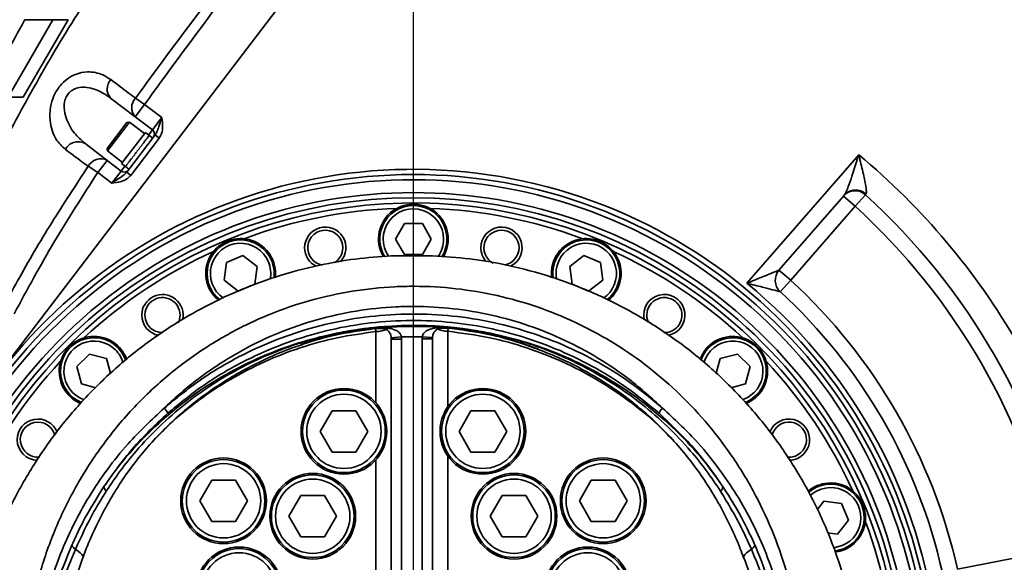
# Model space of a CAD drawing. Header units: millimetres. Extents: x 6316 to 18291, y -19059 to -9021.
# Tile 91 of 144: x 10668 to 10859, y -11938 to -11833. Entities that reach past the tile are written whole.
import ezdxf

# ---------------------------------------------------------------- set-up
doc = ezdxf.new("R2010")
doc.units = ezdxf.units.MM
doc.header["$LTSCALE"] = 10
doc.header["$PDSIZE"] = -1
doc.linetypes.add('CENTER', pattern=[50.8, 31.75, -6.35, 6.35, -6.35])
doc.layers.get('Defpoints').update_dxf_attribs({"true_color": 0x5e5e5e})
doc.layers.add('2细线层', color=4, linetype='Continuous', lineweight=13)
doc.layers.add('中心线层', color=1, linetype='CENTER')
doc.dimstyles.new('ISO-25', dxfattribs={"dimscale": 20, "dimtxt": 4, "dimasz": 3.05, "dimexe": 3, "dimexo": 0.625, "dimtad": 1, "dimdec": 0, "dimtxsty": 'Standard', "dimcen": 2.5, "dimclrd": 1, "dimclre": 1, "dimclrt": 4, "dimadec": 1, "dimazin": 2, "dimtfac": 1, "dimtdec": 0, "dimtmove": 0, "dimatfit": 0, "dimfxl": 1, "dimarcsym": 0})

# ---------------------------------------------------------------- blocks, each defined once
blk = doc.blocks.new('*D149')
at = {"layer": 'Defpoints', "color": 0, "linetype": 'ByBlock', "lineweight": 20, "transparency": 16777216}
for p in [(10703.28, -11792.73), (11661.24, -11792.73), (11834.85, -11792.73), (11557.23, -11916.69), (11679.34, -12103.48)]:
    blk.add_point(p, dxfattribs=at)
at = {"layer": '中心线层', "color": 1, "linetype": 'ByBlock', "lineweight": -2, "transparency": 16777216}
for p, q in [((11847.35, -11792.73), (12032.53, -11792.73)), ((11549.19, -11926.26), (11422.59, -12077.15))]:
    blk.add_line(p, q, dxfattribs=at)
blk.add_arc((11661.24, -11792.73), 311.28, 241.2459, 348.7541, dxfattribs=at)
at = {"layer": '中心线层', "color": 1, "linetype": 'ByBlock', "lineweight": 20, "transparency": 16777216}
for points in [[(11956.43, -11852.44), (11976.67, -11854.43), (11972.53, -11792.73)], [(11505.76, -12074.02), (11517.24, -12057.23), (11461.16, -12031.18)]]:
    blk.add_solid(points, dxfattribs=at)
at = {"layer": '中心线层', "color": 4, "linetype": 'ByBlock', "lineweight": 20, "transparency": 16777216, "insert": (11770.42, -12026.86), "char_height": 80, "attachment_point": 5, "rotation": 25}
blk.add_mtext('130°', dxfattribs=at)
blk = doc.blocks.new('*D152')
at = {"layer": 'Defpoints', "color": 0, "linetype": 'ByBlock', "lineweight": 20, "transparency": 16777216}
for p in [(10744.24, -11792.73), (11834.85, -11792.73), (10910.7, -11928.22), (11200.52, -11950.1), (11072.57, -12830.82)]:
    blk.add_point(p, dxfattribs=at)
at = {"layer": '中心线层', "color": 1, "linetype": 'ByBlock', "lineweight": -2, "transparency": 16777216}
blk.add_arc((10886.41, -11792.73), 351.33, 290.1276, 350.0396, dxfattribs=at)
at = {"layer": '中心线层', "color": 1, "linetype": 'ByBlock', "lineweight": 20, "transparency": 16777216}
for points in [[(11222.32, -11852.61), (11242.57, -11854.38), (11237.74, -11792.73)], [(11009.96, -12132.42), (11004.65, -12112.79), (10948.42, -12138.54)]]:
    blk.add_solid(points, dxfattribs=at)
at = {"layer": '中心线层', "color": 4, "linetype": 'ByBlock', "lineweight": 20, "transparency": 16777216, "insert": (11113.63, -11986.13), "char_height": 80, "attachment_point": 5, "rotation": 49.5964}
blk.add_mtext('80°', dxfattribs=at)
blk = doc.blocks.new('*D155')
at = {"layer": 'Defpoints', "color": 0, "linetype": 'ByBlock', "lineweight": 20, "transparency": 16777216}
for p in [(10266.86, -11792.73), (10984.24, -11792.73), (10744.24, -11962.73)]:
    blk.add_point(p, dxfattribs=at)
at = {"layer": '中心线层', "color": 1, "linetype": 'ByBlock', "lineweight": -2, "transparency": 16777216}
for p, q in [((10266.86, -11731.73), (10266.86, -11488.87)), ((10971.74, -11792.73), (10206.86, -11792.73)), ((10266.86, -11962.73), (10266.86, -11792.73)), ((10731.74, -11962.73), (10206.86, -11962.73)), ((10266.86, -12023.73), (10266.86, -12084.73))]:
    blk.add_line(p, q, dxfattribs=at)
at = {"layer": '中心线层', "color": 1, "linetype": 'ByBlock', "lineweight": 20, "transparency": 16777216}
for points in [[(10256.69, -11731.73), (10277.03, -11731.73), (10266.86, -11792.73)], [(10256.69, -12023.73), (10277.03, -12023.73), (10266.86, -11962.73)]]:
    blk.add_solid(points, dxfattribs=at)
at = {"layer": '中心线层', "color": 4, "linetype": 'ByBlock', "lineweight": 20, "transparency": 16777216, "insert": (10213.91, -11579.8), "char_height": 80, "attachment_point": 5, "rotation": 90}
blk.add_mtext('170', dxfattribs=at)
blk = doc.blocks.new('*D156')
at = {"layer": 'Defpoints', "color": 0, "linetype": 'ByBlock', "lineweight": 20, "transparency": 16777216}
for p in [(10446.08, -11710.23), (10931.24, -11710.23), (10982.74, -11792.73)]:
    blk.add_point(p, dxfattribs=at)
at = {"layer": '中心线层', "color": 1, "linetype": 'ByBlock', "lineweight": -2, "transparency": 16777216}
for p, q in [((10446.08, -11649.23), (10446.08, -11457.16)), ((10918.74, -11710.23), (10386.08, -11710.23)), ((10446.08, -11792.73), (10446.08, -11710.23)), ((10970.24, -11792.73), (10386.08, -11792.73)), ((10446.08, -11853.73), (10446.08, -11914.73))]:
    blk.add_line(p, q, dxfattribs=at)
at = {"layer": '中心线层', "color": 1, "linetype": 'ByBlock', "lineweight": 20, "transparency": 16777216}
for points in [[(10435.92, -11649.23), (10456.25, -11649.23), (10446.08, -11710.23)], [(10435.92, -11853.73), (10456.25, -11853.73), (10446.08, -11792.73)]]:
    blk.add_solid(points, dxfattribs=at)
at = {"layer": '中心线层', "color": 4, "linetype": 'ByBlock', "lineweight": 20, "transparency": 16777216, "insert": (10393.58, -11522.69), "char_height": 80, "attachment_point": 5, "rotation": 90}
blk.add_mtext('83', dxfattribs=at)
blk = doc.blocks.new('*D157')
at = {"layer": 'Defpoints', "color": 0, "linetype": 'ByBlock', "lineweight": 20, "transparency": 16777216}
for p in [(11661.11, -11671.18), (11661.11, -11792.73), (10744.24, -11962.73)]:
    blk.add_point(p, dxfattribs=at)
at = {"layer": '中心线层', "color": 1, "linetype": 'ByBlock', "lineweight": -2, "transparency": 16777216}
for p, q in [((10744.24, -11950.23), (10744.24, -11611.18)), ((11661.11, -11780.23), (11661.11, -11611.18)), ((10805.24, -11671.18), (11600.11, -11671.18))]:
    blk.add_line(p, q, dxfattribs=at)
at = {"layer": '中心线层', "color": 1, "linetype": 'ByBlock', "lineweight": 20, "transparency": 16777216}
for points in [[(10805.24, -11661.01), (10805.24, -11681.34), (10744.24, -11671.18)], [(11600.11, -11661.01), (11600.11, -11681.34), (11661.11, -11671.18)]]:
    blk.add_solid(points, dxfattribs=at)
at = {"layer": '中心线层', "color": 4, "linetype": 'ByBlock', "lineweight": 20, "transparency": 16777216, "insert": (11202.68, -11618.68), "char_height": 80, "attachment_point": 5}
blk.add_mtext('917', dxfattribs=at)
blk = doc.blocks.new('*D165')
at = {"layer": 'Defpoints', "color": 0, "linetype": 'ByBlock', "lineweight": 20, "transparency": 16777216}
for p in [(8798.07, -11030.1), (10744.24, -11030.1), (10440.1, -13232.73)]:
    blk.add_point(p, dxfattribs=at)
at = {"layer": '中心线层', "color": 1, "linetype": 'ByBlock', "lineweight": -2, "transparency": 16777216}
for p, q in [((10731.74, -11030.1), (8738.07, -11030.1)), ((8798.07, -13171.73), (8798.07, -11091.1)), ((10427.6, -13232.73), (8738.07, -13232.73))]:
    blk.add_line(p, q, dxfattribs=at)
at = {"layer": '中心线层', "color": 1, "linetype": 'ByBlock', "lineweight": 20, "transparency": 16777216}
for points in [[(8787.9, -11091.1), (8808.24, -11091.1), (8798.07, -11030.1)], [(8787.9, -13171.73), (8808.24, -13171.73), (8798.07, -13232.73)]]:
    blk.add_solid(points, dxfattribs=at)
at = {"layer": '中心线层', "color": 4, "linetype": 'ByBlock', "lineweight": 20, "transparency": 16777216, "insert": (8745.12, -12241.75), "char_height": 80, "attachment_point": 5, "rotation": 90}
blk.add_mtext('2203', dxfattribs=at)

msp = doc.modelspace()

# ---------------------------------------------------------------- linework, layer by layer
at = {"color": 7, "linetype": 'Continuous', "lineweight": 35}
for p, q in [((10731.44, -11812.86), (10666.42, -11898.07)), ((10674.4, -11832.73), (10665.77, -11847.73)), ((10677.38, -11832.73), (10668.65, -11847.73)), ((10677.38, -11832.73), (10674.4, -11832.73)), ((10665.77, -11847.73), (10668.65, -11847.73)), ((10690.34, -11851.54), (10685.57, -11847.91)), ((10692.16, -11849.15), (10690.34, -11851.54)), ((10692.16, -11849.15), (10690.43, -11847.93)), ((10692.16, -11849.15), (10695.51, -11851.71)), ((10684.93, -11857.66), (10688.75, -11852.66)), ((10689.24, -11852.59), (10684.99, -11858.15)), ((10689.24, -11852.59), (10688.75, -11852.65)), ((10688.75, -11852.66), (10688.75, -11852.65)), ((10692.14, -11854.8), (10689.24, -11852.59)), ((10693.69, -11854.1), (10690.34, -11851.54)), ((10693.69, -11854.1), (10695.51, -11851.71)), ((10692.32, -11854.56), (10687.71, -11860.61)), ((10693.08, -11855.14), (10692.32, -11854.56)), ((10692.96, -11855.05), (10693.69, -11854.1)), ((10680.56, -11856.66), (10684.91, -11859.98)), ((10688.7, -11862.28), (10694.2, -11855.07)), ((10694.99, -11855.68), (10689.49, -11862.89)), ((10692.04, -11856.41), (10692.11, -11856.47)), ((10692.11, -11856.47), (10692.04, -11856.42)), ((10692.48, -11855.99), (10692.41, -11855.94)), ((10692.41, -11855.94), (10692.48, -11855.99)), ((10692.77, -11855.61), (10692.7, -11855.55)), ((10692.7, -11855.55), (10692.77, -11855.61)), ((10692.98, -11855.34), (10692.91, -11855.28)), ((10692.91, -11855.28), (10692.98, -11855.34)), ((10693.09, -11855.19), (10693.02, -11855.14)), ((10693.02, -11855.14), (10693.09, -11855.19)), ((10693.75, -11855.66), (10693.08, -11855.14)), ((10694.99, -11855.68), (10694.2, -11855.07)), ((10684.93, -11857.66), (10684.99, -11858.15)), ((10684.99, -11858.15), (10687.89, -11860.37)), ((10690.27, -11858.89), (10690.2, -11858.83)), ((10690.2, -11858.83), (10690.27, -11858.88)), ((10690.75, -11858.26), (10690.68, -11858.2)), ((10690.68, -11858.2), (10690.68, -11858.2)), ((10690.68, -11858.2), (10690.75, -11858.26)), ((10691.16, -11857.57), (10691.23, -11857.63)), ((10691.23, -11857.63), (10691.16, -11857.58)), ((10691.23, -11857.63), (10691.23, -11857.63)), ((10691.69, -11857.02), (10691.62, -11856.97)), ((10691.62, -11856.97), (10691.69, -11857.02)), ((10684.91, -11859.98), (10683.09, -11862.36)), ((10684.91, -11859.98), (10687.62, -11862.05)), ((10687.71, -11860.61), (10688.47, -11861.19)), ((10689.05, -11860.48), (10688.98, -11860.42)), ((10688.98, -11860.42), (10689.05, -11860.48)), ((10689.4, -11860.02), (10689.33, -11859.97)), ((10689.33, -11859.97), (10689.4, -11860.02)), ((10689.82, -11859.48), (10689.74, -11859.43)), ((10689.74, -11859.43), (10689.82, -11859.48)), ((10808.87, -11883.81), (10830.53, -11858.9)), ((10683.09, -11862.36), (10681.24, -11861.14)), ((10685.8, -11864.43), (10683.09, -11862.36)), ((10685.8, -11864.43), (10687.62, -11862.05)), ((10687.62, -11862.05), (10688.35, -11861.09)), ((10688.51, -11861.2), (10688.43, -11861.14)), ((10688.43, -11861.14), (10688.51, -11861.2)), ((10688.47, -11861.19), (10689.14, -11861.7)), ((10688.59, -11861.08), (10688.52, -11861.03)), ((10688.52, -11861.03), (10688.59, -11861.08)), ((10689.49, -11862.89), (10688.7, -11862.28)), ((10688.78, -11860.84), (10688.71, -11860.78)), ((10688.71, -11860.78), (10688.78, -11860.84)), ((10815.07, -11881.25), (10827.54, -11866.91)), ((10829.8, -11868.87), (10827.54, -11866.91)), ((10829.8, -11868.87), (10831.83, -11866.66)), ((10829.8, -11868.87), (10817.34, -11883.22)), ((10740.78, -11875.23), (10742.51, -11872.23)), ((10742.51, -11872.23), (10745.98, -11872.23)), ((10745.98, -11872.23), (10747.71, -11875.23)), ((10742.51, -11878.23), (10740.78, -11875.23)), ((10747.71, -11875.23), (10745.98, -11878.23)), ((10707.56, -11883.21), (10708.01, -11879.78)), ((10708.01, -11879.78), (10711.21, -11878.45)), ((10711.21, -11878.45), (10713.96, -11880.56)), ((10747.94, -11878.46), (10739.94, -11878.49)), ((10745.98, -11878.23), (10742.51, -11878.23)), ((10774.53, -11880.56), (10777.28, -11878.45)), ((10777.28, -11878.45), (10780.48, -11879.78)), ((10780.48, -11879.78), (10780.93, -11883.21)), ((10713.96, -11880.56), (10713.51, -11884)), ((10774.98, -11884), (10774.53, -11880.56)), ((10817.34, -11883.22), (10815.07, -11881.25)), ((10710.31, -11885.32), (10707.56, -11883.21)), ((10780.93, -11883.21), (10778.18, -11885.32)), ((10815.31, -11885.43), (10817.34, -11883.22)), ((10713.51, -11884), (10710.31, -11885.32)), ((10778.18, -11885.32), (10774.98, -11884)), ((10788.86, -11889.97), (10788.97, -11890.92)), ((10736.68, -11892.59), (10736.68, -11892.59)), ((10736.68, -11892.62), (10736.83, -11892.6)), ((10736.94, -11893.18), (10736.9, -11892.56)), ((10736.94, -11906.93), (10736.94, -11893.18)), ((10750.98, -11892.53), (10750.94, -11893.11)), ((10750.94, -11893.11), (10750.94, -11907.68)), ((10739.93, -11894.36), (10741.92, -11894.19)), ((10739.94, -11894.66), (10739.93, -11894.36)), ((10739.94, -11945.02), (10739.94, -11894.66)), ((10739.94, -11894.66), (10741.94, -11894.66)), ((10745.96, -11894.17), (10741.92, -11894.19)), ((10741.92, -11894.19), (10741.94, -11894.66)), ((10741.94, -11894.66), (10741.94, -11945.02)), ((10745.94, -11894.6), (10745.96, -11894.17)), ((10745.94, -11944.72), (10745.94, -11894.6)), ((10745.94, -11894.6), (10747.94, -11894.6)), ((10745.96, -11894.17), (10747.95, -11894.32)), ((10747.95, -11894.32), (10747.94, -11894.6)), ((10747.94, -11894.6), (10747.94, -11944.72)), ((10679.03, -11899.96), (10681.48, -11897.51)), ((10681.48, -11897.51), (10684.82, -11898.41)), ((10684.82, -11898.41), (10685.58, -11901.23)), ((10802.91, -11901.23), (10803.67, -11898.41)), ((10803.67, -11898.41), (10807.01, -11897.51)), ((10807.01, -11897.51), (10809.46, -11899.96)), ((10679.92, -11903.3), (10679.03, -11899.96)), ((10809.46, -11899.96), (10808.57, -11903.3)), ((10682.75, -11904.06), (10679.92, -11903.3)), ((10808.57, -11903.3), (10805.74, -11904.06)), ((10726.17, -11912.5), (10728.48, -11908.5)), ((10728.48, -11908.5), (10733.1, -11908.5)), ((10733.1, -11908.5), (10735.4, -11912.5)), ((10753.08, -11912.5), (10755.39, -11908.5)), ((10755.39, -11908.5), (10760.01, -11908.5)), ((10760.01, -11908.5), (10762.32, -11912.5)), ((10728.48, -11916.5), (10726.17, -11912.5)), ((10735.4, -11912.5), (10733.1, -11916.5)), ((10755.39, -11916.5), (10753.08, -11912.5)), ((10762.32, -11912.5), (10760.01, -11916.5)), ((10733.1, -11916.5), (10728.48, -11916.5)), ((10750.94, -11917.31), (10750.94, -11944.72)), ((10760.01, -11916.5), (10755.39, -11916.5)), ((10736.94, -11945.02), (10736.94, -11918.06)), ((10702.86, -11925.96), (10705.17, -11921.96)), ((10705.17, -11921.96), (10709.78, -11921.96)), ((10709.78, -11921.96), (10712.09, -11925.96)), ((10776.4, -11925.96), (10778.7, -11921.96)), ((10778.7, -11921.96), (10783.32, -11921.96)), ((10783.32, -11921.96), (10785.63, -11925.96)), ((10720.13, -11928.95), (10722.43, -11924.95)), ((10722.43, -11924.95), (10727.05, -11924.95)), ((10727.05, -11924.95), (10729.36, -11928.95)), ((10759.13, -11928.95), (10761.43, -11924.95)), ((10761.43, -11924.95), (10766.05, -11924.95)), ((10766.05, -11924.95), (10768.36, -11928.95)), ((10705.17, -11929.96), (10702.86, -11925.96)), ((10712.09, -11925.96), (10709.78, -11929.96)), ((10778.7, -11929.96), (10776.4, -11925.96)), ((10785.63, -11925.96), (10783.32, -11929.96)), ((10822.48, -11927.71), (10823.76, -11926.04)), ((10823.76, -11926.04), (10827.19, -11926.49)), ((10827.19, -11926.49), (10828.52, -11929.69)), ((10722.43, -11932.95), (10720.13, -11928.95)), ((10729.36, -11928.95), (10727.05, -11932.95)), ((10761.43, -11932.95), (10759.13, -11928.95)), ((10768.36, -11928.95), (10766.05, -11932.95)), ((10709.78, -11929.96), (10705.17, -11929.96)), ((10783.32, -11929.96), (10778.7, -11929.96)), ((10828.52, -11929.69), (10826.41, -11932.44)), ((10727.05, -11932.95), (10722.43, -11932.95)), ((10766.05, -11932.95), (10761.43, -11932.95)), ((10826.41, -11932.44), (10824.48, -11932.19)), ((10849.65, -11939.18), (10868.3, -11935.56))]:
    msp.add_line(p, q, dxfattribs=at)
at = {"color": 7, "linetype": 'Continuous', "lineweight": 35, "flags": 128}
for points in [[(10698.68, -11891.47), (10698.85, -11891.08), (10699.03, -11889.97)], [(10686.97, -11896.26), (10687.9, -11897.44), (10688.53, -11898.78)], [(10808, -11906.39), (10809.09, -11905.89), (10810.25, -11904.99)], [(10810.71, -11905.45), (10809.53, -11906.39), (10808.55, -11906.88)], [(10825.57, -11935.07), (10825.91, -11935.03), (10827.32, -11934.65)], [(10680.22, -11936.99), (10680.24, -11936.89), (10680.19, -11936.64), (10680.01, -11936.35), (10679.71, -11936.04), (10679.29, -11935.7), (10678.76, -11935.35)], [(10808.27, -11936.99), (10808.25, -11936.89), (10808.3, -11936.64), (10808.48, -11936.35), (10808.78, -11936.04), (10809.2, -11935.7), (10809.73, -11935.35)], [(10827.57, -11935.25), (10826.12, -11935.66), (10825.81, -11935.7)]]:
    msp.add_lwpolyline(points, dxfattribs=at)
at = {"color": 7, "linetype": 'Continuous', "lineweight": 35}
for centre, radius in [((10730.79, -11912.5), 8.3), ((10730.79, -11912.5), 8), ((10757.7, -11912.5), 8.3), ((10757.7, -11912.5), 8), ((10730.79, -11912.5), 7.2), ((10757.7, -11912.5), 7.2), ((10707.47, -11925.96), 8.3), ((10707.47, -11925.96), 8), ((10781.01, -11925.96), 8.3), ((10781.01, -11925.96), 8), ((10707.47, -11925.96), 7.2), ((10781.01, -11925.96), 7.2), ((10724.74, -11928.95), 8.3), ((10724.74, -11928.95), 8), ((10724.74, -11928.95), 7.2), ((10763.74, -11928.95), 8.3), ((10763.74, -11928.95), 8), ((10763.74, -11928.95), 7.2), ((10710.47, -11943.23), 8.3), ((10778.02, -11943.23), 8.3), ((10710.47, -11943.23), 8), ((10710.47, -11943.23), 7.2), ((10778.02, -11943.23), 8), ((10778.02, -11943.23), 7.2)]:
    msp.add_circle(centre, radius, dxfattribs=at)
for centre, radius, start, end in [((10687.54, -11846.15), 2.63, 136.6389, 221.9044), ((10692.32, -11849.78), 2.65, 135.5887, 221.4207), ((10693.08, -11854.89), 1, 322.655, 52.655), ((10679.31, -11859.13), 2.77, 63.2255, 153.2748), ((10683.66, -11862.42), 2.74, 62.9991, 152.1619), ((10744.24, -11962.73), 135, 29.8629, 50.2733), ((10744.24, -11962.73), 101, 355.0698, 157.8773), ((10688.23, -11861.25), 1, 232.655, 322.655), ((10744.24, -11962.73), 100, 325.0709, 214.9977), ((10744.24, -11962.73), 99, 325.9888, 213.8986), ((10744.24, -11962.73), 96.5, 329.0153, 210.9889), ((10829.8, -11868.87), 3, 47.6464, 139), ((10829.91, -11868.69), 2.96, 46.8114, 138.0323), ((10744.24, -11962.73), 95.5, 330.2852, 209.7729), ((10744.24, -11962.73), 94.5, 0, 208.3555), ((10744.24, -11962.73), 130, 12.3536, 47.6464), ((10744.24, -11962.73), 93.5, 91.9589, 110.5411), ((10744.24, -11875.23), 6.75, 125.9887, 210.2844), ((10744.24, -11875.23), 6.5, 0, 211.8639), ((10744.24, -11875.23), 5.85, 0, 215.1325), ((10744.24, -11875.23), 6.75, 329.3253, 125.9887), ((10744.24, -11962.73), 93.5, 69.4589, 88.0411), ((10744.24, -11962.73), 127, 12.3536, 47.6464), ((10727.17, -11876.91), 4, 317.4147, 180), ((10727.17, -11876.91), 3.4, 0, 261.1758), ((10761.31, -11876.91), 4, 296.094, 180), ((10761.31, -11876.91), 3.4, 0, 242.0876), ((10710.76, -11881.89), 6.5, 22.5, 232.3975), ((10710.76, -11881.89), 6.75, 353.4631, 148.4887), ((10744.24, -11875.23), 5.85, 324.9938, 0), ((10744.24, -11875.23), 6.5, 327.9357, 0), ((10777.73, -11881.89), 6.75, 103.4887, 186.3432), ((10777.73, -11881.89), 6.5, 337.5, 187.8974), ((10777.73, -11881.89), 6.75, 308.7902, 103.4887), ((10744.24, -11962.73), 93.5, 114.4589, 133.0411), ((10710.76, -11881.89), 5.85, 22.5, 235.3687), ((10727.17, -11876.91), 4, 180, 244.4227), ((10727.17, -11876.91), 3.4, 300.4125, 0), ((10761.31, -11876.91), 4, 180, 223.2285), ((10761.31, -11876.91), 3.4, 279.937, 0), ((10777.73, -11881.89), 5.85, 337.5, 191.4275), ((10744.24, -11962.73), 93.5, 46.9589, 65.5411), ((10710.76, -11881.89), 6.75, 148.4887, 230.9922), ((10710.76, -11881.89), 5.85, 348.8248, 22.5), ((10710.76, -11881.89), 6.5, 352.1408, 22.5), ((10817.34, -11883.22), 3, 139, 227.4082), ((10744.24, -11962.73), 108, 12.5918, 47.4082), ((10777.73, -11881.89), 5.85, 304.765, 337.5), ((10777.73, -11881.89), 6.5, 307.6477, 337.5), ((10744.24, -11962.73), 102, 8.1903, 50.6854), ((10744.24, -11962.73), 105, 12.5918, 47.4082), ((10695.63, -11889.97), 4, 346.5227, 180), ((10695.63, -11889.97), 3.4, 0, 271.3697), ((10792.86, -11889.97), 4, 280.203, 180), ((10792.86, -11889.97), 3.4, 0, 204.759), ((10695.63, -11889.97), 4, 180, 259.9319), ((10792.86, -11889.97), 3.4, 267.9624, 0), ((10751.21, -11892.53), 0.0329, 163.0333, 206.2509), ((10682.37, -11900.85), 6.75, 19.3168, 170.9887), ((10682.37, -11900.85), 6.5, 45, 248.3043), ((10682.37, -11900.85), 5.85, 45, 250.7454), ((10806.12, -11900.85), 6.75, 80.9887, 160.5396), ((10806.12, -11900.85), 6.5, 315, 161.5176), ((10806.12, -11900.85), 5.85, 315, 163.6467), ((10806.12, -11900.85), 6.75, 292.4482, 80.9887), ((10682.37, -11900.85), 5.85, 16.0981, 45), ((10744.24, -11962.73), 93.5, 136.9589, 155.5411), ((10682.37, -11900.85), 6.75, 170.9887, 247.4584), ((10744.24, -11962.73), 93.5, 24.4589, 43.0411), ((10694.19, -11909.97), 2.65, 21.5809, 47.839), ((10794.3, -11909.97), 2.65, 132.1613, 158.4192), ((10671.49, -11914.11), 4, 20.9478, 180), ((10817, -11914.11), 4, 270.978, 158.9207), ((10671.49, -11914.11), 3.4, 14.7798, 275.444), ((10817, -11914.11), 3.4, 0, 164.9729), ((10671.49, -11914.11), 4, 180, 269.1474), ((10817, -11914.11), 3.4, 263.6327, 0), ((10685.81, -11922.99), 1.52, 187.3436, 225.9048), ((10802.68, -11922.99), 1.52, 314.0949, 352.6562), ((10825.08, -11929.24), 6.75, 58.4887, 131.2011), ((10825.08, -11929.24), 6.5, 292.5, 131.4616), ((10825.08, -11929.24), 5.85, 292.5, 133.2937), ((10825.08, -11929.24), 6.75, 276.9152, 58.4887), ((10744.24, -11962.73), 93.5, 1.9589, 20.5411), ((10680.45, -11933.11), 2.81, 211.6682, 232.8926), ((10808.04, -11933.11), 2.81, 307.1073, 328.3314)]:
    msp.add_arc(centre, radius, start, end, dxfattribs=at)
for centre, major_axis, ratio, start_param, end_param in [((10690.8, -11858.19), (2.59, 2.8), 0.06413, 0.97284, 1.18228), ((10690.73, -11858.13), (2.62, 2.78), 0.043329, 0.97117, 1.180609), ((10690.8, -11858.19), (2.54, 2.84), 0.082269, 0.763845, 0.973285), ((10690.73, -11858.13), (2.59, 2.8), 0.064148, 0.763204, 0.972644), ((10690.8, -11858.19), (2.49, 2.88), 0.096894, 0.553727, 0.763167), ((10690.73, -11858.13), (2.54, 2.84), 0.082284, 0.554208, 0.763648), ((10690.8, -11858.19), (2.42, 2.93), 0.107296, 0.34259, 0.552029), ((10690.73, -11858.13), (2.49, 2.88), 0.096906, 0.34409, 0.553529), ((10690.8, -11858.19), (2.35, 2.99), 0.112943, 0.130721, 0.340161), ((10690.73, -11858.13), (2.42, 2.93), 0.107303, 0.132951, 0.34239), ((10690.8, -11858.19), (2.28, 3.04), 0.113537, 6.282133, 6.411177), ((10690.73, -11858.13), (2.35, 2.99), 0.112946, 0.001675, 0.130521), ((10690.8, -11858.19), (2.65, 2.76), 0.002735, 4.478937, 4.688376), ((10690.73, -11858.13), (2.64, 2.77), 0.026045, 4.481711, 4.69115), ((10690.8, -11858.19), (2.64, 2.76), 0.020707, 1.388001, 1.59744), ((10690.73, -11858.13), (2.65, 2.76), 0.002713, 4.688571, 4.89801), ((10690.8, -11858.19), (2.62, 2.78), 0.043309, 1.180805, 1.390244), ((10690.73, -11858.13), (2.64, 2.76), 0.020729, 1.178366, 1.387806), ((10690.8, -11858.19), (2.53, 2.85), 0.086008, 3.647292, 3.856731), ((10690.73, -11858.13), (2.47, 2.89), 0.099699, 3.646559, 3.855998), ((10690.8, -11858.19), (2.58, 2.81), 0.068614, 3.856546, 4.065985), ((10690.73, -11858.13), (2.53, 2.85), 0.085993, 3.856929, 4.066368), ((10690.8, -11858.19), (2.62, 2.78), 0.048338, 4.064732, 4.274172), ((10690.73, -11858.13), (2.58, 2.81), 0.068597, 4.066182, 4.275621), ((10690.73, -11858.13), (2.62, 2.78), 0.048317, 4.274367, 4.483807), ((10690.8, -11858.19), (2.64, 2.77), 0.026067, 4.272076, 4.481516), ((10690.8, -11858.19), (2.4, 2.95), 0.109047, 3.225581, 3.43502), ((10690.73, -11858.13), (2.33, 3), 0.113535, 3.22324, 3.43268), ((10690.8, -11858.19), (2.33, 3), 0.113537, 3.142645, 3.22304), ((10690.73, -11858.13), (2.26, 3.06), 0.112946, 3.139918, 3.220511), ((10690.8, -11858.19), (2.47, 2.89), 0.09971, 3.436921, 3.64636), ((10690.73, -11858.13), (2.4, 2.94), 0.10904, 3.43522, 3.644659)]:
    msp.add_ellipse(centre, major_axis=major_axis, ratio=ratio, start_param=start_param, end_param=end_param, dxfattribs=at)
for points, knots in [([(10666.32, -11853.85), (10668.94, -11849.05), (10674.18, -11839.45), (10682.94, -11825.56), (10689.28, -11816.64), (10692.45, -11812.18)], [0, 0, 0, 0, 0.333327, 0.666661, 1, 1, 1, 1]), ([(10690.43, -11847.93), (10691.6, -11846.31), (10697.47, -11838.21), (10706.4, -11826.52), (10714.21, -11816.5), (10717.11, -11812.79), (10717.11, -11812.79)], [0, 0, 0, 0, 0.135994, 0.680017, 0.999999, 1, 1, 1, 1]), ([(10718.64, -11813.98), (10714.13, -11819.77), (10705.12, -11831.36), (10696.48, -11843.22), (10692.16, -11849.15)], [0, 0, 0, 0, 0.499922, 1, 1, 1, 1]), ([(10668.99, -11832.68), (10667.66, -11835.09), (10664.9, -11840.09), (10662.37, -11845.2), (10661.05, -11847.86)], [0, 0, 0, 0, 0.480546, 1, 1, 1, 1]), ([(10674.4, -11832.73), (10673.46, -11832.73), (10671.58, -11832.73), (10669.86, -11832.73), (10668.98, -11832.73), (10669.05, -11832.73), (10669.07, -11832.73)], [0, 0, 0, 0, 0.287881, 0.575748, 0.867663, 1, 1, 1, 1]), ([(10676.84, -11857.88), (10676.17, -11857.26), (10675.09, -11856.25), (10674.2, -11854.2), (10673.91, -11852.9), (10673.77, -11851.41), (10673.82, -11849.84), (10674.5, -11847.48), (10675.68, -11845.53), (10677.19, -11844.11), (10679.03, -11843.11), (10680.91, -11842.77), (10682.66, -11842.94), (10684.2, -11843.41), (10685.12, -11844.01), (10685.62, -11844.34)], [0, 0, 0, 0, 0.133584, 0.214667, 0.295602, 0.296651, 0.391436, 0.467789, 0.545009, 0.611478, 0.677888, 0.777009, 0.8461, 0.915281, 1, 1, 1, 1]), ([(10685.62, -11844.34), (10686.75, -11845.18), (10688.35, -11846.38), (10689.96, -11847.57), (10690.43, -11847.93)], [0, 0, 0, 0, 0.706014, 1, 1, 1, 1]), ([(10685.57, -11847.91), (10685.09, -11847.57), (10683.83, -11846.69), (10681.8, -11845.89), (10679.8, -11845.75), (10678.46, -11846.14), (10677.76, -11846.64), (10677.27, -11847.17), (10676.95, -11847.68), (10676.62, -11848.64), (10676.51, -11850.03), (10676.89, -11851.73), (10677.63, -11853.35), (10678.77, -11855.08), (10679.87, -11856.05), (10680.56, -11856.66)], [0, 0, 0, 0, 0.0931373, 0.2398722, 0.3375634, 0.3973536, 0.4406561, 0.453305, 0.4953418, 0.5182267, 0.5872852, 0.6810925, 0.7665425, 0.8543495, 1, 1, 1, 1]), ([(10695.51, -11851.71), (10695.5, -11851.71), (10695.47, -11851.82), (10695.27, -11852.39), (10694.95, -11853.33), (10694.64, -11854.35), (10694.32, -11854.88), (10694.2, -11855.07)], [0, 0, 0, 0, 0.002964, 0.085051, 0.479729, 0.805725, 1, 1, 1, 1]), ([(10695.51, -11851.71), (10695.51, -11851.71), (10695.58, -11852.27), (10695.71, -11853.29), (10695.58, -11854.69), (10695.17, -11855.38), (10694.99, -11855.68)], [0, 0, 0, 0, 0.002181, 0.413271, 0.752251, 1, 1, 1, 1]), ([(10681.24, -11861.14), (10680.16, -11860.34), (10678.69, -11859.25), (10677.23, -11858.17), (10676.84, -11857.88)], [0, 0, 0, 0, 0.738608, 1, 1, 1, 1]), ([(10827.71, -11866.71), (10827.81, -11866.56), (10827.93, -11866.39), (10828.19, -11865.84), (10828.6, -11864.83), (10829.32, -11862.73), (10829.99, -11860.61), (10830.43, -11859.22), (10830.52, -11858.9), (10830.53, -11858.9)], [0, 0, 0, 0, 0.106118, 0.125681, 0.269485, 0.523729, 0.891224, 0.998029, 1, 1, 1, 1]), ([(10830.53, -11858.9), (10830.53, -11858.9), (10830.61, -11859.22), (10830.94, -11860.61), (10831.45, -11862.74), (10831.88, -11864.83), (10832, -11865.83), (10832.01, -11866.33), (10831.96, -11866.45), (10831.93, -11866.53)], [0, 0, 0, 0, 0.001697, 0.106395, 0.46712, 0.718951, 0.864446, 0.905864, 1, 1, 1, 1]), ([(10664.71, -11888.57), (10665.66, -11886.81), (10668.66, -11881.23), (10674.1, -11872.03), (10678.86, -11864.77), (10681.24, -11861.14)], [0, 0, 0, 0, 0.187318, 0.593305, 1, 1, 1, 1]), ([(10683.09, -11862.36), (10680.22, -11866.81), (10674.46, -11875.71), (10669.43, -11885.03), (10666.9, -11889.7)], [0, 0, 0, 0, 0.49936, 1, 1, 1, 1]), ([(10685.8, -11864.43), (10685.8, -11864.43), (10685.89, -11864.37), (10686.39, -11864.03), (10687.21, -11863.47), (10688.12, -11862.9), (10688.54, -11862.45), (10688.7, -11862.28)], [0, 0, 0, 0, 0.0029641, 0.0850509, 0.4797289, 0.8057255, 1, 1, 1, 1]), ([(10689.49, -11862.89), (10689.25, -11863.14), (10688.69, -11863.72), (10687.38, -11864.21), (10686.36, -11864.35), (10685.8, -11864.43), (10685.8, -11864.43)], [0, 0, 0, 0, 0.247749, 0.586729, 0.997819, 1, 1, 1, 1]), ([(10739.94, -11878.49), (10737.63, -11878.66), (10732.99, -11879), (10725.41, -11880.33), (10717.29, -11882.5), (10708.78, -11885.78), (10700.66, -11889.93), (10693.02, -11894.89), (10685.96, -11900.63), (10679.53, -11907.06), (10673.82, -11914.12), (10668.87, -11921.74), (10664.75, -11929.82), (10661.5, -11938.29), (10659.14, -11947.04), (10657.72, -11956), (10657.17, -11965.06), (10657.61, -11971.09), (10657.83, -11974.1)], [0, 0, 0, 0, 0.049215, 0.098431, 0.162828, 0.227225, 0.291622, 0.35602, 0.420417, 0.484815, 0.549213, 0.613611, 0.678009, 0.742407, 0.806806, 0.871204, 0.935602, 1, 1, 1, 1]), ([(10830.66, -11974.1), (10830.88, -11971.09), (10831.31, -11965.06), (10830.77, -11956), (10829.35, -11947.04), (10826.99, -11938.29), (10823.74, -11929.82), (10819.61, -11921.74), (10814.67, -11914.12), (10808.96, -11907.06), (10802.53, -11900.63), (10795.47, -11894.89), (10787.83, -11889.93), (10779.71, -11885.78), (10771.2, -11882.5), (10762.98, -11880.31), (10755.2, -11878.95), (10750.36, -11878.63), (10747.94, -11878.46)], [0, 0, 0, 0, 0.064125, 0.12825, 0.192375, 0.2565, 0.320625, 0.384749, 0.448874, 0.512999, 0.577123, 0.641248, 0.705372, 0.769496, 0.83362, 0.897744, 0.948872, 1, 1, 1, 1]), ([(10808.87, -11883.81), (10808.87, -11883.81), (10809.36, -11883.6), (10810.32, -11883.2), (10811.44, -11882.73), (10812.71, -11882.2), (10813.81, -11881.75), (10814.67, -11881.41), (10814.98, -11881.28), (10815.07, -11881.25), (10815.07, -11881.25), (10815.07, -11881.25)], [0, 0, 0, 0, 0.001982, 0.200363, 0.396145, 0.467043, 0.740131, 0.873177, 0.921688, 0.989526, 1, 1, 1, 1]), ([(10668.75, -11967.57), (10668.75, -11967.57), (10668.61, -11965.12), (10668.54, -11960.21), (10669.15, -11952.25), (10670.69, -11943.77), (10673.35, -11934.9), (10677.01, -11926.36), (10681.68, -11918.28), (10687.3, -11910.76), (10693.68, -11904.08), (10700.71, -11898.35), (10708.23, -11893.56), (10716.1, -11889.77), (10724.19, -11887.01), (10732.33, -11885.2), (10739.13, -11884.48), (10745.86, -11884.32), (10752.51, -11884.71), (10760.48, -11886.05), (10768.22, -11888.23), (10775.62, -11891.23), (10782.61, -11894.97), (10789.21, -11899.44), (10795.3, -11904.62), (10800.85, -11910.44), (10805.84, -11916.89), (10810.17, -11923.94), (10813.79, -11931.52), (10816.74, -11939.77), (10818.82, -11948.66), (10819.92, -11958.09), (10819.92, -11964.42), (10819.74, -11967.57), (10819.74, -11967.57)], [0, 0, 0, 0, 0, 0.029714, 0.059427, 0.096609, 0.133902, 0.171076, 0.208437, 0.245924, 0.283267, 0.318283, 0.353422, 0.388427, 0.420905, 0.453493, 0.485969, 0.50075, 0.53218, 0.563712, 0.595144, 0.62623, 0.657411, 0.688503, 0.720357, 0.752304, 0.784168, 0.817819, 0.851564, 0.885224, 0.923442, 0.961782, 1, 1, 1, 1, 1]), ([(10815.31, -11885.43), (10815.3, -11885.43), (10815.3, -11885.42), (10815.21, -11885.4), (10814.9, -11885.32), (10814.02, -11885.09), (10812.88, -11884.8), (10811.08, -11884.35), (10809.88, -11884.05), (10808.87, -11883.81), (10808.87, -11883.81)], [0, 0, 0, 0, 0.010565, 0.080207, 0.127572, 0.260388, 0.532326, 0.603082, 0.998001, 1, 1, 1, 1]), ([(10792.52, -11908), (10790.42, -11906.09), (10786.52, -11902.54), (10780.05, -11898.19), (10773.53, -11894.69), (10766.62, -11891.88), (10759.4, -11889.85), (10751.96, -11888.59), (10745.76, -11888.23), (10739.48, -11888.37), (10733.13, -11889.05), (10725.52, -11890.74), (10717.98, -11893.32), (10710.63, -11896.87), (10703.61, -11901.36), (10698.84, -11905.25), (10696.41, -11907.58), (10695.96, -11908)], [0, 0, 0, 0, 0.080479, 0.149719, 0.219161, 0.288387, 0.35829, 0.428417, 0.498315, 0.53118, 0.603413, 0.675897, 0.748137, 0.826132, 0.90443, 0.98245, 1, 1, 1, 1]), ([(10695.96, -11908), (10698.24, -11906.14), (10702.78, -11902.41), (10710.13, -11898.05), (10717.6, -11894.65), (10725.1, -11892.18), (10732.86, -11890.51), (10740.81, -11889.71), (10748.83, -11889.77), (10756.81, -11890.7), (10764.63, -11892.53), (10772.19, -11895.17), (10779.44, -11898.65), (10786.31, -11902.87), (10790.45, -11906.29), (10792.52, -11908)], [0, 0, 0, 0, 0.0843663, 0.1687273, 0.2431453, 0.3177915, 0.392202, 0.4676036, 0.543252, 0.6186537, 0.6942806, 0.7701547, 0.84579, 0.9228931, 1, 1, 1, 1]), ([(10791.84, -11908.99), (10789.8, -11907.31), (10785.71, -11903.93), (10778.94, -11899.77), (10771.79, -11896.34), (10764.33, -11893.73), (10756.63, -11891.93), (10748.77, -11891.02), (10740.86, -11890.95), (10733.02, -11891.74), (10725.37, -11893.39), (10717.99, -11895.83), (10710.62, -11899.18), (10703.37, -11903.48), (10698.89, -11907.15), (10696.65, -11908.99)], [0, 0, 0, 0, 0.077131, 0.154258, 0.229888, 0.305757, 0.381378, 0.45676, 0.532388, 0.607769, 0.682173, 0.756812, 0.831223, 0.915609, 1, 1, 1, 1]), ([(10684.3, -11923.18), (10684.91, -11922.31), (10687.04, -11919.27), (10691.2, -11914.38), (10697.07, -11908.84), (10703.5, -11904.03), (10710.39, -11900), (10717.17, -11896.96), (10723.78, -11894.75), (10729.38, -11893.42), (10733.09, -11892.81), (10734.67, -11892.61), (10734.84, -11892.58)], [0, 0, 0, 0, 0.053328, 0.187255, 0.321602, 0.455501, 0.584516, 0.713525, 0.818286, 0.923045, 0.991771, 1, 1, 1, 1]), ([(10734.84, -11892.58), (10734.76, -11892.59), (10734.68, -11892.61), (10734.57, -11892.62), (10734.52, -11892.63), (10734.44, -11892.64), (10734.34, -11892.65), (10734.22, -11892.67), (10734.07, -11892.69), (10733.88, -11892.72), (10733.63, -11892.75), (10733.31, -11892.8), (10732.88, -11892.87), (10732.3, -11892.96), (10731.51, -11893.1), (10730.36, -11893.31), (10728.66, -11893.65), (10726.01, -11894.28), (10721.69, -11895.5), (10716.35, -11897.46), (10710.61, -11900.2), (10705.19, -11903.38), (10699.95, -11907.14), (10694.97, -11911.49), (10690.84, -11915.85), (10687.44, -11920.07), (10685.65, -11922.74), (10684.75, -11924.08)], [0, 0, 0, 0, 0.003657, 0.00417, 0.00515, 0.00637, 0.007896, 0.009811, 0.012229, 0.015304, 0.019249, 0.02437, 0.031114, 0.04016, 0.052598, 0.070266, 0.096287, 0.136612, 0.202464, 0.313376, 0.412813, 0.512251, 0.62092, 0.729849, 0.838534, 0.919266, 1, 1, 1, 1]), ([(10736.94, -11893.18), (10734.46, -11893.52), (10729.51, -11894.19), (10722.28, -11896.2), (10715.34, -11898.9), (10708.73, -11902.32), (10702.54, -11906.45), (10697.46, -11910.54), (10694.7, -11913.47), (10693.64, -11914.59)], [0, 0, 0, 0, 0.152556, 0.303534, 0.454632, 0.605076, 0.755245, 0.906349, 1, 1, 1, 1]), ([(10722.4, -11895.7), (10722.71, -11895.59), (10724.86, -11894.81), (10729.61, -11893.61), (10734.12, -11892.96), (10736.68, -11892.59)], [0, 0, 0, 0, 0.067974, 0.468313, 1, 1, 1, 1]), ([(10722.83, -11895.58), (10724.99, -11894.93), (10729.66, -11893.52), (10737.08, -11892.4), (10744.92, -11891.99), (10752.74, -11892.55), (10759.94, -11893.78), (10764.4, -11895.21), (10766.36, -11895.84)], [0, 0, 0, 0, 0.152676, 0.330024, 0.506802, 0.683366, 0.860501, 1, 1, 1, 1]), ([(10734.84, -11892.58), (10734.91, -11892.57), (10736.36, -11892.39), (10740.19, -11892.01), (10744.06, -11891.93), (10746.62, -11892.01), (10746.88, -11892.02), (10747.16, -11892.03), (10747.46, -11892.04), (10747.79, -11892.05), (10748.13, -11892.07), (10748.49, -11892.09), (10748.87, -11892.12), (10749.25, -11892.14), (10749.64, -11892.17), (10749.96, -11892.19), (10750.28, -11892.22), (10750.58, -11892.25), (10750.94, -11892.28), (10751.28, -11892.31), (10751.59, -11892.34), (10751.87, -11892.37), (10752.13, -11892.4), (10752.36, -11892.43), (10752.56, -11892.45), (10752.73, -11892.47), (10752.88, -11892.49), (10753.01, -11892.5), (10753.12, -11892.52), (10753.21, -11892.53), (10753.31, -11892.54), (10753.46, -11892.56), (10753.58, -11892.57), (10753.65, -11892.58)], [0, 0, 0, 0, 0.012128, 0.231636, 0.613148, 0.62565, 0.639309, 0.654157, 0.670199, 0.687409, 0.705717, 0.724958, 0.744956, 0.765477, 0.786238, 0.806929, 0.816434, 0.836418, 0.855596, 0.873645, 0.890309, 0.905428, 0.91919, 0.931396, 0.942091, 0.951363, 0.959327, 0.966112, 0.971855, 0.976686, 0.980732, 0.987874, 1, 1, 1, 1]), ([(10753.65, -11892.58), (10753.47, -11892.56), (10752.32, -11892.42), (10749.9, -11892.19), (10745.26, -11891.94), (10740.3, -11892.03), (10736.47, -11892.39), (10735.02, -11892.56), (10734.84, -11892.58)], [0, 0, 0, 0, 0.029597, 0.183581, 0.386832, 0.76833, 0.970407, 1, 1, 1, 1]), ([(10736.68, -11892.59), (10737.09, -11892.55), (10738.01, -11892.46), (10739.37, -11892.49), (10740.56, -11892.74), (10741.33, -11893.17), (10741.68, -11893.55), (10741.85, -11893.87), (10741.9, -11894.07), (10741.92, -11894.19)], [0, 0, 0, 0, 0.1951682, 0.4478876, 0.6840218, 0.8232154, 0.899452, 0.942761, 1, 1, 1, 1]), ([(10736.83, -11892.6), (10736.9, -11892.59), (10737.22, -11892.56), (10737.76, -11892.54), (10738.38, -11892.58), (10738.92, -11892.72), (10739.31, -11892.95), (10739.59, -11893.25), (10739.78, -11893.63), (10739.9, -11894.01), (10739.91, -11894.26), (10739.92, -11894.36)], [0, 0, 0, 0, 0.042388, 0.169995, 0.308989, 0.466748, 0.643819, 0.776906, 0.86702, 0.945385, 1, 1, 1, 1]), ([(10736.94, -11893.18), (10737.14, -11893.17), (10737.53, -11893.16), (10738.1, -11893.06), (10738.57, -11892.92), (10738.81, -11892.8), (10738.91, -11892.75)], [0, 0, 0, 0, 0.264837, 0.53623, 0.805468, 1, 1, 1, 1]), ([(10745.96, -11894.17), (10745.99, -11894.03), (10746.03, -11893.84), (10746.22, -11893.49), (10746.58, -11893.12), (10747.35, -11892.71), (10748.47, -11892.45), (10749.73, -11892.41), (10750.67, -11892.47), (10751.1, -11892.51), (10751.18, -11892.52)], [0, 0, 0, 0, 0.0676621, 0.0925731, 0.1974427, 0.3228612, 0.5424297, 0.7940916, 0.9602212, 1, 1, 1, 1]), ([(10747.96, -11894.31), (10747.97, -11894.23), (10747.98, -11894), (10748.08, -11893.65), (10748.23, -11893.3), (10748.47, -11893), (10748.8, -11892.75), (10749.3, -11892.57), (10749.95, -11892.49), (10750.6, -11892.49), (10751.02, -11892.53), (10751.18, -11892.55)], [0, 0, 0, 0, 0.044989, 0.120311, 0.197263, 0.29822, 0.451876, 0.629652, 0.779178, 0.914887, 1, 1, 1, 1]), ([(10749, -11892.71), (10749.1, -11892.75), (10749.33, -11892.86), (10749.79, -11892.99), (10750.35, -11893.1), (10750.75, -11893.11), (10750.94, -11893.11)], [0, 0, 0, 0, 0.179027, 0.453421, 0.730057, 1, 1, 1, 1]), ([(10795.06, -11914.81), (10793.94, -11913.62), (10791.13, -11910.63), (10785.99, -11906.48), (10779.81, -11902.35), (10773.19, -11898.92), (10766.25, -11896.21), (10758.82, -11894.14), (10753.65, -11893.47), (10750.94, -11893.11)], [0, 0, 0, 0, 0.09732, 0.24536, 0.392926, 0.540724, 0.689049, 0.837391, 1, 1, 1, 1]), ([(10751.18, -11892.52), (10753.75, -11892.86), (10758.22, -11893.46), (10763.98, -11894.92), (10767.12, -11896.05), (10768.47, -11896.54)], [0, 0, 0, 0, 0.437584, 0.758744, 1, 1, 1, 1]), ([(10753.65, -11892.58), (10753.82, -11892.61), (10754, -11892.63), (10755.58, -11892.84), (10759.13, -11893.42), (10764.71, -11894.76), (10771.31, -11896.96), (10778.09, -11900), (10784.99, -11904.03), (10791.42, -11908.84), (10797.29, -11914.38), (10801.45, -11919.27), (10803.58, -11922.31), (10804.19, -11923.18)], [0, 0, 0, 0, 0.00823, 0.008602, 0.07725, 0.181734, 0.286221, 0.415361, 0.544507, 0.678402, 0.812744, 0.946666, 1, 1, 1, 1]), ([(10803.74, -11924.08), (10802.84, -11922.74), (10801.05, -11920.07), (10797.64, -11915.85), (10793.52, -11911.49), (10788.54, -11907.14), (10783.31, -11903.39), (10777.91, -11900.22), (10772.18, -11897.48), (10766.83, -11895.51), (10762.49, -11894.28), (10759.83, -11893.66), (10758.12, -11893.31), (10756.98, -11893.1), (10756.18, -11892.96), (10755.61, -11892.87), (10755.18, -11892.8), (10754.86, -11892.75), (10754.61, -11892.72), (10754.42, -11892.69), (10754.26, -11892.67), (10754.14, -11892.65), (10754.05, -11892.64), (10753.97, -11892.63), (10753.92, -11892.62), (10753.81, -11892.61), (10753.73, -11892.59), (10753.65, -11892.58)], [0, 0, 0, 0, 0.0807333, 0.1614649, 0.2701493, 0.3790766, 0.4877452, 0.5865463, 0.6853462, 0.7972844, 0.8632657, 0.9036499, 0.9297923, 0.9474451, 0.9598956, 0.9689378, 0.9756659, 0.9807784, 0.9847179, 0.9877881, 0.9902025, 0.9921145, 0.9936373, 0.9948556, 0.9958339, 0.9963435, 1, 1, 1, 1]), ([(10680.22, -11936.99), (10680.24, -11936.95), (10680.74, -11935.42), (10682.01, -11932.49), (10684.03, -11928.25), (10686.35, -11924.2), (10688.9, -11920.35), (10691.66, -11916.75), (10694.63, -11913.41), (10697.8, -11910.29), (10701.2, -11907.36), (10704.83, -11904.63), (10708.67, -11902.13), (10712.69, -11899.86), (10716.88, -11897.87), (10720.27, -11896.47), (10722.3, -11895.83), (10722.85, -11895.66)], [0, 0, 0, 0, 0.002039, 0.08045, 0.158348, 0.235403, 0.311335, 0.385833, 0.457893, 0.529761, 0.602406, 0.675714, 0.749544, 0.823722, 0.89806, 0.972319, 1, 1, 1, 1]), ([(10766.34, -11895.88), (10767.76, -11896.39), (10770.64, -11897.42), (10774.81, -11899.33), (10778.86, -11901.49), (10782.72, -11903.9), (10786.37, -11906.53), (10789.78, -11909.38), (10792.95, -11912.43), (10795.93, -11915.69), (10798.71, -11919.18), (10801.28, -11922.9), (10803.64, -11926.83), (10805.74, -11930.95), (10807.27, -11934.36), (10807.99, -11936.42), (10808.2, -11937.01)], [0, 0, 0, 0, 0.0732, 0.148215, 0.222829, 0.296885, 0.370263, 0.442891, 0.514879, 0.587177, 0.661159, 0.736276, 0.812547, 0.889936, 0.968358, 1, 1, 1, 1]), ([(10673.92, -11941.87), (10674.54, -11939.98), (10675.82, -11936.14), (10678.34, -11930.57), (10681.35, -11925.09), (10684.88, -11919.86), (10689.59, -11913.95), (10693.56, -11910.25), (10695.96, -11908)], [0, 0, 0, 0, 0.146843, 0.298134, 0.449424, 0.605108, 0.760789, 1, 1, 1, 1]), ([(10792.52, -11908), (10794.73, -11910.05), (10798.45, -11913.5), (10802.97, -11919.01), (10806.54, -11924.13), (10809.66, -11929.59), (10812.44, -11935.51), (10813.84, -11939.69), (10814.57, -11941.87)], [0, 0, 0, 0, 0.218314, 0.369174, 0.520038, 0.675301, 0.830568, 1, 1, 1, 1]), ([(10696.65, -11908.99), (10694.29, -11911.22), (10689.7, -11915.56), (10686.07, -11920.69), (10684.3, -11923.18)], [0, 0, 0, 0, 0.513339, 1, 1, 1, 1]), ([(10804.19, -11923.18), (10803.24, -11921.81), (10801.35, -11919.08), (10797.35, -11914.21), (10793.99, -11911.03), (10791.84, -11908.99)], [0, 0, 0, 0, 0.2651942, 0.5316447, 1, 1, 1, 1]), ([(10678.06, -11934.58), (10678.75, -11933.08), (10680.56, -11929.14), (10682.87, -11925.46), (10684.3, -11923.18)], [0, 0, 0, 0, 0.382032, 1, 1, 1, 1]), ([(10804.19, -11923.18), (10805.62, -11925.46), (10807.93, -11929.14), (10809.74, -11933.08), (10810.42, -11934.58)], [0, 0, 0, 0, 0.61798, 1, 1, 1, 1]), ([(10684.75, -11924.08), (10683.93, -11925.39), (10681.68, -11929.03), (10679.9, -11932.89), (10678.76, -11935.35)], [0, 0, 0, 0, 0.361601, 1, 1, 1, 1]), ([(10809.73, -11935.35), (10809.17, -11934.11), (10807.44, -11930.23), (10805.24, -11926.57), (10803.74, -11924.08)], [0, 0, 0, 0, 0.320782, 1, 1, 1, 1]), ([(10675.16, -11942.32), (10675.19, -11942.22), (10676.02, -11939.6), (10677.06, -11937.04), (10678.06, -11934.58)], [0, 0, 0, 0, 0.037005, 1, 1, 1, 1]), ([(10810.42, -11934.58), (10810.47, -11934.68), (10811.57, -11937.2), (10812.47, -11939.81), (10813.33, -11942.31)], [0, 0, 0, 0, 0.036968, 1, 1, 1, 1]), ([(10676.08, -11967.55), (10676.02, -11966.4), (10675.89, -11963.55), (10675.92, -11959.19), (10676.18, -11954.59), (10676.71, -11950.22), (10677.56, -11945.9), (10678.69, -11941.44), (10679.7, -11938.5), (10680.22, -11936.99)], [0, 0, 0, 0, 0.111204, 0.275267, 0.422048, 0.556678, 0.700568, 0.846615, 1, 1, 1, 1]), ([(10678.76, -11935.35), (10678.24, -11936.6), (10677.2, -11939.09), (10676.35, -11941.64), (10675.93, -11942.9)], [0, 0, 0, 0, 0.504393, 1, 1, 1, 1]), ([(10808.26, -11936.99), (10808.32, -11937.13), (10808.96, -11938.74), (10809.91, -11941.92), (10811.09, -11946.52), (10811.93, -11951.21), (10812.48, -11955.92), (10812.69, -11960.66), (10812.66, -11964.53), (10812.53, -11966.84), (10812.49, -11967.55)], [0, 0, 0, 0, 0.014821, 0.166223, 0.318623, 0.472081, 0.626279, 0.776785, 0.930858, 1, 1, 1, 1]), ([(10812.56, -11942.9), (10812.17, -11941.72), (10811.32, -11939.17), (10810.29, -11936.69), (10809.73, -11935.35)], [0, 0, 0, 0, 0.461875, 1, 1, 1, 1])]:
    msp.add_open_spline(points, degree=3, knots=knots, dxfattribs=at)
at = {"layer": '2细线层'}
msp.add_arc((10744.24, -12742.73), 1712.62, 290, 188, dxfattribs=at)
at = {"layer": '中心线层', "color": 2, "linetype": 'CENTER', "lineweight": 20}
msp.add_line((10744.24, -11962.73), (10744.24, -11792.73), dxfattribs=at)

# ---------------------------------------------------------------- dimensions: what is measured, and where the dimension line sits
at = {"layer": '中心线层', "color": 1, "linetype": 'ByBlock', "lineweight": 20}
for base, p1, p2, picture, middle in [((8798.07, -11030.1), (10440.1, -13232.73), (10744.24, -11030.1), '*D165', (8798.07, -12241.75)), ((10446.08231958, -11710.22648946), (10982.74434262, -11792.72648946), (10931.24434262, -11710.22648946), '*D156', (10446.08231958, -11522.69278159)), ((10266.86, -11792.73), (10744.24, -11962.73), (10984.24, -11792.73), '*D155', (10266.86, -11579.8))]:
    dim = msp.add_linear_dim(base=base, p1=p1, p2=p2, angle=90, dimstyle='ISO-25', dxfattribs=at)
    dim.commit()
    dim.dimension.update_dxf_attribs({"geometry": picture, "text_midpoint": middle, "dimtype": 160})
dim = msp.add_linear_dim(base=(11661.11, -11671.18), p1=(10744.24, -11962.73), p2=(11661.11, -11792.73), dimstyle='ISO-25', dxfattribs=at)
dim.commit()
dim.dimension.update_dxf_attribs({"geometry": '*D157', "text_midpoint": (11202.68, -11618.68)})
dim = msp.add_angular_dim_2l(base=(11679.34, -12103.48), line1=((11834.85, -11792.73), (10703.28, -11792.73)), line2=((11661.24, -11792.73), (11557.23, -11916.69)), dimstyle='ISO-25', dxfattribs=at)
dim.commit()
dim.dimension.update_dxf_attribs({"geometry": '*D149', "text_midpoint": (11770.42, -12026.86)})
dim = msp.add_angular_dim_2l(base=(11200.52, -11950.1), line1=((11834.85, -11792.73), (10744.24, -11792.73)), line2=((10910.7, -11928.22), (11072.57, -12830.82)), dimstyle='ISO-25', override={"dimadec": 0}, dxfattribs=at)
dim.commit()
dim.dimension.update_dxf_attribs({"geometry": '*D152', "text_midpoint": (11153.95, -12020.45), "dimtype": 162})

doc.saveas('drawing.dxf')
